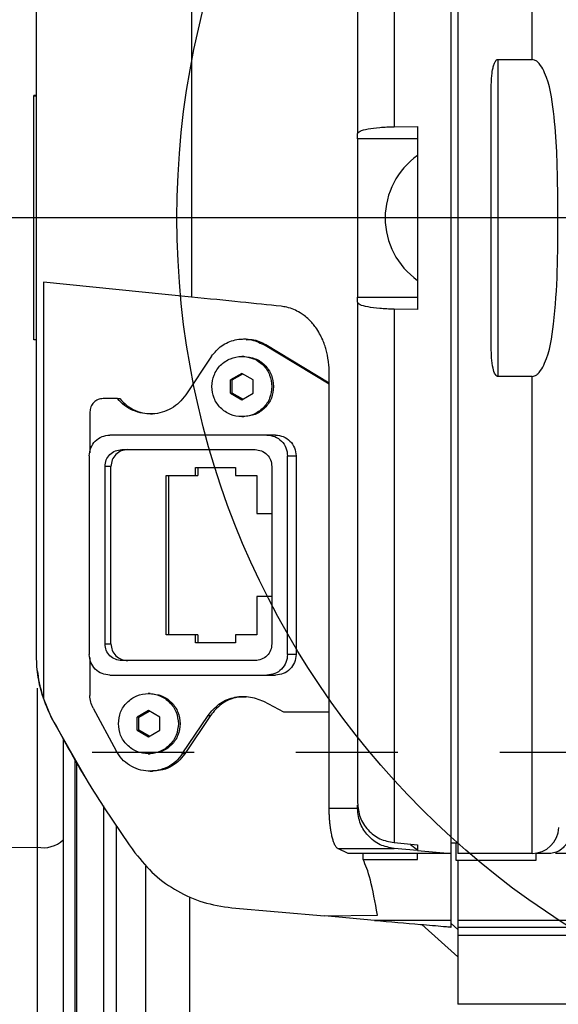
# Model space of a CAD drawing. Extents: x 0 to 841, y 0 to 594.
# Tile 32 of 142: x 85.7 to 92.41, y 371.89 to 384.16. Entities that reach past the tile are written whole.
import ezdxf

# ---------------------------------------------------------------- set-up
doc = ezdxf.new("R2010")
doc.units = 0
doc.linetypes.add('PHANTOM', pattern=[12.7, 6.35, -1.27, 1.27, -1.27, 1.27, -1.27])
doc.layers.get('0').update_dxf_attribs({"linetype": 'CONTINUOUS'})
doc.styles.add('SLDTEXTSTYLE0', font='TXT', dxfattribs={"width": 0.75})
doc.styles.add('SLDTEXTSTYLE2', font='TXT', dxfattribs={"width": 0.7})
doc.styles.add('SLDTEXTSTYLE3', font='TXT', dxfattribs={"width": 0.6875})
doc.dimstyles.new('SLDDIMSTYLE16', dxfattribs={"dimtxt": 3.5, "dimasz": 3.556, "dimexe": 0, "dimexo": 0.0625, "dimgap": 0.875, "dimtad": 1, "dimlfac": 2.5, "dimrnd": 1e-09, "dimzin": 12, "dimtxsty": 'SLDTEXTSTYLE0', "dimblk1": 'NONE', "dimblk2": 'NONE', "dimsah": 1, "dimcen": 0, "dimazin": 3, "dimtol": 1, "dimtp": 0.018, "dimtfac": 1, "dimtdec": 3, "dimtmove": 0, "dimatfit": 3, "dimtolj": 1})
doc.dimstyles.new('SLDDIMSTYLE17', dxfattribs={"dimtxt": 3.5, "dimasz": 3.556, "dimexe": 0, "dimexo": 0.0625, "dimgap": 0.875, "dimtad": 1, "dimlfac": 2.5, "dimrnd": 1e-09, "dimzin": 12, "dimtxsty": 'SLDTEXTSTYLE0', "dimblk1": 'NONE', "dimblk2": 'NONE', "dimsah": 1, "dimcen": 0, "dimazin": 3, "dimtol": 1, "dimtp": 0.012, "dimtfac": 1, "dimtdec": 3, "dimtmove": 0, "dimatfit": 3, "dimtolj": 1})
doc.dimstyles.new('SLDDIMSTYLE18', dxfattribs={"dimtxt": 3.5, "dimasz": 3.556, "dimexe": 0, "dimexo": 0.0625, "dimgap": 0.875, "dimtad": 1, "dimlfac": 2.5, "dimrnd": 1e-09, "dimzin": 12, "dimtxsty": 'SLDTEXTSTYLE0', "dimblk1": 'NONE', "dimblk2": 'NONE', "dimsah": 1, "dimcen": 0, "dimazin": 3, "dimtol": 1, "dimtp": 0.01, "dimtfac": 1, "dimtmove": 0, "dimatfit": 3, "dimtolj": 1})
doc.dimstyles.new('SLDDIMSTYLE2', dxfattribs={"dimtxt": 3.5, "dimasz": 3.556, "dimexe": 0, "dimexo": 0.0625, "dimgap": 0.875, "dimtad": 1, "dimlfac": 6, "dimrnd": 1e-09, "dimzin": 12, "dimtxsty": 'SLDTEXTSTYLE0', "dimsah": 1, "dimcen": 0.09, "dimazin": 3, "dimtfac": 1, "dimtofl": 0, "dimtmove": 0, "dimatfit": 3, "dimtolj": 1, "dimtzin": 12})

# ---------------------------------------------------------------- blocks, each defined once
blk = doc.blocks.new('_D_29')
at = {"color": 7, "linetype": 'CONTINUOUS'}
for p, q in [((80.243, 384.714), (80.243, 402.773)), ((115.909, 384.714), (115.909, 402.773)), ((115.909, 401.773), (80.243, 401.773))]:
    blk.add_line(p, q, dxfattribs=at)
for points in [[(80.243, 401.773), (83.799, 401.392), (83.799, 402.154)], [(115.909, 401.773), (112.353, 402.154), (112.353, 401.392)]]:
    blk.add_solid(points, dxfattribs=at)
at = {"color": 7, "linetype": 'CONTINUOUS', "char_height": 3.5, "attachment_point": 1, "style": 'SLDTEXTSTYLE0'}
for s, insert in [('(IP-model: 216)', (86.46, 406.285, -45.275)), ('214', (77.389, 406.285, -45.275))]:
    blk.add_mtext(s, dxfattribs=dict(at, insert=insert))
blk = doc.blocks.new('SW_CENTERMARKSYMBOL_7')
at = {"color": 0, "linetype": 'CONTINUOUS'}
blk.add_line((-0.833, 0), (-19.122, 0), dxfattribs=at)
blk = doc.blocks.new('_D_70')
at = {"color": 7, "linetype": 'CONTINUOUS'}
for centre, start, end in [((568.276, 493.681), 153.4349, 206.5651), ((564.64, 493.681), 333.4349, 26.5651)]:
    blk.add_arc(centre, 10.12, start, end, dxfattribs=at)
at = {"color": 7, "linetype": 'CONTINUOUS', "char_height": 3.5, "attachment_point": 1}
for s, insert, style in [('0.018', (562.054, 498.192, -108.66), 'SLDTEXTSTYLE0'), ('+', (559.225, 498.192, -108.66), 'SLDTEXTSTYLE0'), ('depth 3', (576.072, 493.72, -108.66), 'SLDTEXTSTYLE0'), ('%%c', (539.345, 493.667, -108.66), 'SLDTEXTSTYLE0'), ('12 H7', (544.623, 493.72, -108.66), 'SLDTEXTSTYLE2'), ('0', (562.054, 493.667, -108.66), 'SLDTEXTSTYLE0')]:
    blk.add_mtext(s, dxfattribs=dict(at, insert=insert, style=style))
blk = doc.blocks.new('_NONE')
blk = doc.blocks.new('_D_71')
at = {"color": 7, "linetype": 'CONTINUOUS'}
for centre, start, end in [((561.062, 536.749), 153.4349, 206.5651), ((557.426, 536.749), 333.4349, 26.5651)]:
    blk.add_arc(centre, 10.12, start, end, dxfattribs=at)
at = {"color": 7, "linetype": 'CONTINUOUS', "char_height": 3.5, "attachment_point": 1}
for s, insert, style in [('0.012', (554.839, 541.26, -108.66), 'SLDTEXTSTYLE0'), ('+', (552.01, 541.26, -108.66), 'SLDTEXTSTYLE0'), ('depth 4', (568.858, 536.788, -108.66), 'SLDTEXTSTYLE0'), ('%%c', (534.716, 536.735, -108.66), 'SLDTEXTSTYLE0'), ('4 H7', (539.995, 536.788, -108.66), 'SLDTEXTSTYLE3'), ('0', (554.839, 536.735, -108.66), 'SLDTEXTSTYLE0')]:
    blk.add_mtext(s, dxfattribs=dict(at, insert=insert, style=style))
blk = doc.blocks.new('_D_72')
at = {"color": 7, "linetype": 'CONTINUOUS'}
for centre, start, end in [((561.427, 563.816), 153.4349, 206.5651), ((555.205, 563.816), 333.4349, 26.5651)]:
    blk.add_arc(centre, 10.12, start, end, dxfattribs=at)
at = {"color": 7, "linetype": 'CONTINUOUS', "char_height": 3.5, "attachment_point": 1}
for s, insert, style in [('0.01', (555.205, 568.328, -108.66), 'SLDTEXTSTYLE0'), ('+', (552.375, 568.328, -108.66), 'SLDTEXTSTYLE0'), ('depth 5', (566.637, 563.855, -108.66), 'SLDTEXTSTYLE0'), ('2x', (530.254, 563.855, -108.66), 'SLDTEXTSTYLE0'), ('%%c', (535.081, 563.802, -108.66), 'SLDTEXTSTYLE0'), ('3 H7', (540.36, 563.855, -108.66), 'SLDTEXTSTYLE3'), ('0', (555.205, 563.802, -108.66), 'SLDTEXTSTYLE0')]:
    blk.add_mtext(s, dxfattribs=dict(at, insert=insert, style=style))

msp = doc.modelspace()

# ---------------------------------------------------------------- linework, layer by layer
at = {"color": 7, "linetype": 'CONTINUOUS'}
for p, q in [((92.0848, 383.6631), (92.0848, 389.606)), ((90.3659, 389.4713), (90.3659, 382.8261)), ((87.8391, 387.8094), (87.8391, 380.7035)), ((85.9095, 376.2324), (85.9095, 387.1462)), ((91.6595, 383.6631), (92.0848, 383.6631)), ((91.6595, 383.6631), (91.6595, 379.7155)), ((85.9095, 383.2157), (85.8761, 383.2157)), ((85.8761, 383.2056), (85.8761, 383.2157)), ((85.8761, 380.1726), (85.8761, 383.2056)), ((85.9095, 383.2056), (85.8761, 383.2056)), ((90.3659, 382.8261), (90.6595, 382.8306)), ((89.9095, 382.6741), (89.9095, 382.7396)), ((90.6595, 382.6741), (89.9095, 382.6741)), ((85.9943, 380.8875), (85.9943, 375.7074)), ((87.8391, 380.7035), (85.9943, 380.8875)), ((89.9095, 380.639), (89.9095, 380.7045)), ((89.9095, 380.7045), (90.6595, 380.7045)), ((90.3659, 380.5525), (90.3659, 373.9073)), ((90.6595, 380.548), (90.3659, 380.5525)), ((85.9095, 380.1726), (85.8761, 380.1726)), ((88.5212, 380.181), (88.4897, 380.181)), ((89.5569, 379.6194), (88.7391, 380.1118)), ((88.7391, 380.1118), (88.7688, 380.1118)), ((88.7688, 380.1118), (89.5569, 379.6373)), ((88.0889, 379.9659), (87.7683, 379.4849)), ((88.4913, 379.9643), (88.4675, 379.9643)), ((88.4685, 379.7529), (88.3271, 379.6711)), ((88.3271, 379.5075), (88.3271, 379.6711)), ((88.3488, 379.6711), (88.3271, 379.6711)), ((88.3488, 379.6711), (88.4794, 379.7466)), ((88.3488, 379.5075), (88.3488, 379.6711)), ((88.61, 379.6711), (88.4685, 379.7529)), ((88.61, 379.5075), (88.61, 379.6711)), ((89.5569, 374.3329), (89.5569, 379.759)), ((92.0848, 379.7155), (91.6595, 379.7155)), ((92.0848, 373.7726), (92.0848, 379.7155)), ((86.9164, 379.4393), (86.7403, 379.4393)), ((86.9164, 379.4393), (86.946, 379.4393)), ((88.3271, 379.5075), (88.4685, 379.4257)), ((88.3271, 379.5075), (88.3488, 379.5075)), ((88.4794, 379.432), (88.3488, 379.5075)), ((88.4685, 379.4257), (88.61, 379.5075)), ((86.5739, 379.2726), (86.5739, 378.7638)), ((88.4675, 379.2143), (88.4913, 379.2143)), ((88.7802, 378.9851), (86.8245, 378.9851)), ((88.8857, 378.9851), (88.7802, 378.9851)), ((86.9718, 378.8035), (88.6329, 378.8035)), ((86.5665, 378.7268), (86.5665, 376.2518)), ((89.0381, 376.2518), (89.0381, 378.7268)), ((89.0381, 378.7268), (89.1437, 378.7268)), ((89.1437, 378.7268), (89.1437, 376.2518)), ((86.7629, 376.3843), (86.7629, 378.5943)), ((86.8371, 378.5943), (86.7629, 378.5943)), ((86.8371, 376.3843), (86.8371, 378.5943)), ((87.8898, 378.581), (88.3891, 378.581)), ((87.8898, 378.481), (87.8898, 378.581)), ((87.9212, 378.581), (87.9212, 378.481)), ((88.3891, 378.581), (88.3891, 378.481)), ((88.8417, 378.5943), (88.8417, 376.3843)), ((87.5236, 378.481), (87.8898, 378.481)), ((87.5236, 376.4976), (87.5236, 378.481)), ((87.555, 378.481), (87.555, 376.4976)), ((87.8898, 378.481), (87.9212, 378.481)), ((88.3891, 378.481), (88.6554, 378.481)), ((88.6554, 378.481), (88.6554, 378.006)), ((88.6554, 378.006), (88.8417, 378.006)), ((88.6554, 376.9726), (88.6554, 376.4976)), ((88.8417, 376.9726), (88.6554, 376.9726)), ((87.8898, 376.4976), (87.5236, 376.4976)), ((87.8898, 376.3976), (87.8898, 376.4976)), ((87.9212, 376.4976), (87.8898, 376.4976)), ((87.9212, 376.4976), (87.9212, 376.3976)), ((88.3891, 376.4976), (88.3891, 376.3976)), ((88.6554, 376.4976), (88.3891, 376.4976)), ((86.7629, 376.3843), (86.8371, 376.3843)), ((88.3891, 376.3976), (87.8898, 376.3976)), ((85.9103, 376.1799), (85.9096, 376.2145)), ((86.5739, 376.2148), (86.5739, 375.741)), ((89.1437, 376.2518), (89.0381, 376.2518)), ((88.6329, 376.1751), (86.9718, 376.1751)), ((86.8245, 375.9935), (88.7802, 375.9935)), ((88.7802, 375.9935), (88.8857, 375.9935)), ((85.9712, 375.802), (85.9447, 375.874)), ((87.3262, 375.7643), (87.3024, 375.7643)), ((86.0973, 375.4638), (85.9943, 375.7074)), ((88.7373, 375.6686), (88.9872, 375.5376)), ((86.6139, 375.5825), (86.9007, 375.0511)), ((87.3035, 375.5529), (87.162, 375.4711)), ((87.162, 375.3075), (87.162, 375.4711)), ((87.1837, 375.4711), (87.162, 375.4711)), ((87.1837, 375.4711), (87.3143, 375.5466)), ((87.1837, 375.3075), (87.1837, 375.4711)), ((87.4449, 375.4711), (87.3035, 375.5529)), ((87.4449, 375.3075), (87.4449, 375.4711)), ((87.7264, 375.012), (88.0479, 375.4927)), ((88.0775, 375.4927), (87.756, 375.012)), ((88.0479, 375.4927), (88.0775, 375.4927)), ((88.9872, 375.5376), (89.5569, 375.5376)), ((86.5146, 374.7262), (86.0956, 375.4638)), ((87.162, 375.3075), (87.3035, 375.2257)), ((87.162, 375.3075), (87.1837, 375.3075)), ((87.3143, 375.232), (87.1837, 375.3075)), ((87.3035, 375.2257), (87.4449, 375.3075)), ((86.2428, 375.2046), (86.2428, 373.9403)), ((87.3024, 375.0143), (87.3262, 375.0143)), ((87.756, 375.012), (87.7264, 375.012)), ((86.3878, 374.9471), (86.3878, 369.4118)), ((87.3242, 374.7976), (87.3562, 374.7976)), ((89.9095, 374.3329), (89.9095, 374.375)), ((89.9095, 374.3329), (89.5569, 374.3329)), ((86.2428, 373.9403), (86.2428, 361.221)), ((90.3659, 373.9073), (90.6595, 373.8817)), ((90.5683, 373.8853), (90.659, 373.8164)), ((90.6595, 373.8817), (90.6595, 373.8091)), ((91.1595, 373.9021), (91.0761, 373.9021)), ((91.1365, 373.9021), (91.1365, 373.6893)), ((82.3261, 373.826), (85.9182, 373.8512)), ((85.9182, 373.8512), (85.9182, 361.1319)), ((89.6628, 373.8348), (90.3659, 373.8348)), ((89.7922, 373.7726), (89.6628, 373.8348)), ((89.9804, 373.6973), (89.9801, 373.7726)), ((90.6595, 373.8091), (90.3659, 373.8348)), ((90.6595, 373.8091), (91.0761, 373.7726)), ((90.6595, 373.6973), (90.6595, 373.7726)), ((92.0848, 373.7726), (91.1595, 373.7726)), ((92.1365, 373.6893), (92.1365, 373.7767)), ((89.9804, 373.6973), (90.6595, 373.6973)), ((88.3418, 373.0952), (89.4982, 372.994)), ((89.4982, 372.994), (90.1595, 373.005)), ((90.1236, 372.9393), (89.4982, 372.994)), ((91.0761, 372.9393), (90.1236, 372.9393)), ((91.0761, 372.856), (91.0761, 372.9393)), ((91.1595, 372.8247), (91.0761, 372.8981)), ((104.9928, 372.9393), (91.1595, 372.9393)), ((91.1595, 372.9393), (91.1595, 372.856)), ((90.7115, 372.8879), (91.1595, 372.4861)), ((91.1595, 372.856), (104.9928, 372.856)), ((91.1595, 372.856), (91.1595, 372.7554)), ((91.1595, 372.7554), (104.9928, 372.7554)), ((91.1595, 372.7554), (91.1595, 371.8932)), ((95.4001, 371.8932), (91.1595, 371.8932))]:
    msp.add_line(p, q, dxfattribs=at)
at = {"color": 8, "linetype": 'CONTINUOUS'}
for p, q in [((85.9182, 375.8333), (85.9182, 373.8512)), ((86.9037, 374.1238), (86.9037, 366.9128)), ((87.2717, 366.9), (87.2717, 373.615)), ((87.8162, 373.2298), (87.8162, 366.8809))]:
    msp.add_line(p, q, dxfattribs=at)
at = {"color": 7, "linetype": 'PHANTOM'}
msp.add_line((78.9829, 375.0356), (116.9844, 375.0356), dxfattribs=at)
at = {"color": 7, "linetype": 'CONTINUOUS'}
msp.add_circle((98.0761, 381.6893), 10.4167, dxfattribs=at)
for centre, radius, start, end in [((91.2041, 381.6893), 0.95, 124.99382, 234.97516), ((87.5761, 376.2324), 1.6667, 186.22225, 207.46112), ((92.0848, 374.106), 0.3333, 270, 358.5), ((85.9916, 374.2195), 0.3756, 258.7262, 311.97446)]:
    msp.add_arc(centre, radius, start, end, dxfattribs=at)
for points, knots in [([(91.0761, 373.7726), (91.0761, 373.7857), (91.0761, 373.8118), (91.0761, 374.0222), (91.0761, 374.3539), (91.0761, 374.8138), (91.0761, 375.3906), (91.0761, 376.0754), (91.0761, 376.8562), (91.0761, 377.7196), (91.0761, 378.6511), (91.0761, 379.6345), (91.0761, 380.653), (91.0761, 381.6893), (91.0761, 382.7256), (91.0761, 383.7441), (91.0761, 384.7275), (91.0761, 385.659), (91.0761, 386.5224), (91.0761, 387.3032), (91.0761, 387.988), (91.0761, 388.5648), (91.0761, 389.0247), (91.0761, 389.3565), (91.0761, 389.5667), (91.0761, 389.5929), (91.0761, 389.606)], [0, 0, 0, 0, 0.0416668, 0.0833333, 0.1249999, 0.1666668, 0.2083336, 0.2499999, 0.2916667, 0.3333335, 0.3750003, 0.416667, 0.4583333, 0.4999998, 0.541667, 0.5833334, 0.6250001, 0.6666669, 0.7083336, 0.7499999, 0.7916666, 0.8333334, 0.875, 0.9166669, 0.9583332, 1, 1, 1, 1]), ([(91.1595, 389.606), (91.1595, 389.5929), (91.1595, 389.5667), (91.1595, 389.3565), (91.1595, 389.0247), (91.1595, 388.5648), (91.1595, 387.988), (91.1595, 387.3032), (91.1595, 386.5224), (91.1595, 385.659), (91.1595, 384.7275), (91.1595, 383.7441), (91.1595, 382.7256), (91.1595, 381.6893), (91.1595, 380.653), (91.1595, 379.6345), (91.1595, 378.6511), (91.1595, 377.7196), (91.1595, 376.8562), (91.1595, 376.0754), (91.1595, 375.3906), (91.1595, 374.8138), (91.1595, 374.3539), (91.1595, 374.0222), (91.1595, 373.8118), (91.1595, 373.7857), (91.1595, 373.7726)], [0, 0, 0, 0, 0.0416668, 0.0833331, 0.125, 0.1666666, 0.2083334, 0.2500001, 0.2916664, 0.3333331, 0.3749999, 0.4166666, 0.458333, 0.5000002, 0.5416667, 0.583333, 0.6249997, 0.6666665, 0.7083333, 0.7500001, 0.7916664, 0.8333332, 0.8750001, 0.9166667, 0.9583332, 1, 1, 1, 1]), ([(89.9095, 388.9745), (89.9095, 388.9322), (89.9095, 388.8469), (89.9095, 388.6194), (89.9095, 388.2624), (89.9095, 387.7136), (89.9095, 387.0132), (89.9095, 386.3053), (89.9095, 385.6451), (89.9095, 384.8324), (89.9095, 383.866), (89.9095, 383.1101), (89.9095, 382.7396)], [0, 0, 0, 0, 0.0795395, 0.1607129, 0.2434261, 0.3708263, 0.4999877, 0.5861251, 0.6717428, 0.7567129, 0.8807318, 1, 1, 1, 1]), ([(91.5761, 383.3052), (91.5773, 383.3579), (91.5791, 383.4437), (91.5942, 383.5444), (91.609, 383.5981), (91.6198, 383.6244), (91.6292, 383.6419), (91.6394, 383.655), (91.6511, 383.6621), (91.6568, 383.6628), (91.6595, 383.6631)], [0, 0, 0, 0, 0.413587, 0.6731876, 0.8000666, 0.8520428, 0.8967917, 0.9563542, 0.9792849, 1, 1, 1, 1]), ([(92.4075, 381.6893), (92.4065, 381.9638), (92.4048, 382.4064), (92.3612, 383.0106), (92.3031, 383.381), (92.2032, 383.5802), (92.1584, 383.6333), (92.1199, 383.6586), (92.0955, 383.6617), (92.0848, 383.6631)], [0, 0, 0, 0, 0.3988248, 0.642964, 0.8840353, 0.9350889, 0.9644403, 0.9844688, 1, 1, 1, 1]), ([(91.5761, 380.0734), (91.5761, 380.3406), (91.5761, 380.8749), (91.5761, 381.6893), (91.5761, 382.5037), (91.5761, 383.038), (91.5761, 383.3052)], [0, 0, 0, 0, 0.2499966, 0.499997, 0.7499973, 1, 1, 1, 1]), ([(89.9095, 382.7396), (89.9162, 382.7503), (89.9295, 382.7719), (90.0333, 382.7995), (90.1828, 382.8198), (90.3049, 382.824), (90.3659, 382.8261)], [0, 0, 0, 0, 0.2500463, 0.5003486, 0.7503182, 1, 1, 1, 1]), ([(89.9095, 382.6741), (89.9095, 382.6422), (89.9095, 382.5785), (89.9095, 382.3438), (89.9095, 382.0387), (89.9095, 381.8058), (89.9095, 381.6893)], [0, 0, 0, 0, 0.2499979, 0.4999971, 0.7499937, 1, 1, 1, 1]), ([(89.9095, 381.6893), (89.9095, 381.5728), (89.9095, 381.3399), (89.9095, 381.0348), (89.9095, 380.8001), (89.9095, 380.7364), (89.9095, 380.7045)], [0, 0, 0, 0, 0.2499945, 0.4999934, 0.7499949, 1, 1, 1, 1]), ([(92.0848, 379.7155), (92.0961, 379.717), (92.1203, 379.7201), (92.1583, 379.7455), (92.2028, 379.7977), (92.303, 379.9971), (92.4042, 380.6418), (92.4061, 381.2483), (92.4075, 381.6893)], [0, 0, 0, 0, 0.0164149, 0.0352004, 0.0645984, 0.1156947, 0.357119, 1, 1, 1, 1]), ([(88.9565, 380.5892), (88.7964, 380.606), (88.4763, 380.6396), (88.0515, 380.6822), (87.8391, 380.7035)], [0, 0, 0, 0, 0.499965, 1, 1, 1, 1]), ([(90.3659, 380.5525), (90.3048, 380.5546), (90.1827, 380.5587), (90.0332, 380.5791), (89.9296, 380.6068), (89.9162, 380.6282), (89.9095, 380.639)], [0, 0, 0, 0, 0.2499558, 0.4999769, 0.749756, 1, 1, 1, 1]), ([(89.9095, 380.639), (89.9095, 380.3915), (89.9095, 379.8913), (89.9095, 379.1561), (89.9095, 378.3088), (89.9095, 377.3854), (89.9095, 376.5569), (89.9095, 375.9239), (89.9095, 375.4534), (89.9095, 375.0024), (89.9095, 374.6136), (89.9095, 374.473), (89.9095, 374.4041)], [0, 0, 0, 0, 0.07954, 0.1607125, 0.2434247, 0.3708264, 0.4999872, 0.5861243, 0.6717433, 0.7567134, 0.8807319, 1, 1, 1, 1]), ([(89.5569, 379.759), (89.5568, 379.771), (89.5566, 379.7956), (89.554, 379.8465), (89.5437, 379.9464), (89.5239, 380.0328), (89.4992, 380.1123), (89.4722, 380.1811), (89.4359, 380.2544), (89.3936, 380.3207), (89.3486, 380.378), (89.3012, 380.428), (89.2491, 380.4723), (89.1872, 380.5144), (89.1149, 380.551), (89.0356, 380.5777), (88.9803, 380.5857), (88.9565, 380.5892)], [0, 0, 0, 0, 0.01072, 0.0219879, 0.0476597, 0.1183617, 0.1602954, 0.208725, 0.2819047, 0.3692211, 0.4367107, 0.5124793, 0.6013416, 0.6802805, 0.7889397, 0.9088706, 1, 1, 1, 1]), ([(88.0889, 379.9659), (88.1287, 380.0132), (88.2081, 380.1078), (88.3825, 380.1796), (88.5709, 380.1893), (88.6831, 380.1376), (88.7391, 380.1118)], [0, 0, 0, 0, 0.2499861, 0.4999945, 0.7499943, 1, 1, 1, 1]), ([(88.5203, 380.1724), (88.5462, 380.1746), (88.6335, 380.182), (88.7129, 380.1408), (88.7688, 380.1118)], [0, 0, 0, 0, 0.2961639, 1, 1, 1, 1]), ([(91.6595, 379.7155), (91.6567, 379.7158), (91.651, 379.7165), (91.6429, 379.7215), (91.6352, 379.729), (91.6145, 379.7584), (91.5817, 379.8739), (91.5785, 379.9877), (91.5761, 380.0734)], [0, 0, 0, 0, 0.0209053, 0.0440991, 0.0716091, 0.1046721, 0.3254866, 1, 1, 1, 1]), ([(88.094, 379.5893), (88.0997, 379.6384), (88.1109, 379.7365), (88.1975, 379.8614), (88.3213, 379.9448), (88.4685, 379.974), (88.6158, 379.9448), (88.7395, 379.8614), (88.8261, 379.7365), (88.8374, 379.6384), (88.843, 379.5893)], [0, 0, 0, 0, 0.1250016, 0.2499972, 0.3750025, 0.4999999, 0.6249977, 0.7500026, 0.8749985, 1, 1, 1, 1]), ([(88.4902, 379.9643), (88.5393, 379.9587), (88.6375, 379.9474), (88.7612, 379.8607), (88.8478, 379.7367), (88.8591, 379.6384), (88.8647, 379.5893)], [0, 0, 0, 0, 0.2499946, 0.5000052, 0.7499973, 1, 1, 1, 1]), ([(88.843, 379.5893), (88.8374, 379.5402), (88.8261, 379.4421), (88.7395, 379.3172), (88.6158, 379.2338), (88.4685, 379.2046), (88.3213, 379.2338), (88.1975, 379.3172), (88.1109, 379.4421), (88.0997, 379.5402), (88.094, 379.5893)], [0, 0, 0, 0, 0.1250015, 0.24999736, 0.37500225, 0.50000014, 0.6249975, 0.75000283, 0.8749984, 1, 1, 1, 1]), ([(88.8647, 379.5893), (88.8591, 379.5402), (88.8478, 379.4419), (88.7612, 379.3179), (88.6375, 379.2312), (88.5393, 379.2199), (88.4902, 379.2143)], [0, 0, 0, 0, 0.2500027, 0.4999948, 0.7500054, 1, 1, 1, 1]), ([(86.7403, 379.4393), (86.7185, 379.4368), (86.6749, 379.4318), (86.6199, 379.3932), (86.5814, 379.3382), (86.5764, 379.2945), (86.5739, 379.2726)], [0, 0, 0, 0, 0.2500002, 0.5000323, 0.7500076, 1, 1, 1, 1]), ([(87.7683, 379.4849), (87.7431, 379.4521), (87.6928, 379.3865), (87.5911, 379.3136), (87.4768, 379.2646), (87.354, 379.2436), (87.2297, 379.2513), (87.1109, 379.2879), (87.002, 379.3495), (86.9449, 379.4094), (86.9164, 379.4393)], [0, 0, 0, 0, 0.125007, 0.2500045, 0.3750037, 0.5000026, 0.6250012, 0.750001, 0.8750006, 1, 1, 1, 1]), ([(86.946, 379.4393), (86.9746, 379.4093), (87.0317, 379.3494), (87.1405, 379.2884), (87.2502, 379.2522), (87.3233, 379.2508), (87.3552, 379.2502)], [0, 0, 0, 0, 0.2652185, 0.5304393, 0.7956592, 1, 1, 1, 1]), ([(86.5665, 378.7268), (86.5704, 378.7607), (86.5782, 378.8284), (86.6378, 378.9137), (86.7231, 378.9735), (86.7907, 378.9812), (86.8245, 378.9851)], [0, 0, 0, 0, 0.2500139, 0.500006, 0.7499925, 1, 1, 1, 1]), ([(88.7802, 378.9851), (88.814, 378.9812), (88.8816, 378.9735), (88.9668, 378.9137), (89.0265, 378.8284), (89.0343, 378.7607), (89.0381, 378.7268)], [0, 0, 0, 0, 0.250005, 0.4999934, 0.749986, 1, 1, 1, 1]), ([(88.8857, 378.9851), (88.9195, 378.9812), (88.9871, 378.9735), (89.0724, 378.9137), (89.132, 378.8284), (89.1398, 378.7607), (89.1437, 378.7268)], [0, 0, 0, 0, 0.2500049, 0.4999941, 0.7499863, 1, 1, 1, 1]), ([(86.7629, 378.5943), (86.7661, 378.6217), (86.7723, 378.6765), (86.8206, 378.7457), (86.8897, 378.794), (86.9444, 378.8003), (86.9718, 378.8035)], [0, 0, 0, 0, 0.250018, 0.5000007, 0.7500001, 1, 1, 1, 1]), ([(87.0459, 378.8035), (87.0186, 378.8003), (86.9638, 378.794), (86.8948, 378.7457), (86.8465, 378.6765), (86.8402, 378.6217), (86.8371, 378.5943)], [0, 0, 0, 0, 0.2500001, 0.4999997, 0.7499826, 1, 1, 1, 1]), ([(88.6329, 378.8035), (88.6602, 378.8003), (88.715, 378.794), (88.784, 378.7457), (88.8323, 378.6765), (88.8386, 378.6217), (88.8417, 378.5943)], [0, 0, 0, 0, 0.2499985, 0.4999994, 0.7499822, 1, 1, 1, 1]), ([(86.9718, 376.1751), (86.9444, 376.1783), (86.8897, 376.1846), (86.8206, 376.2329), (86.7723, 376.302), (86.7661, 376.3569), (86.7629, 376.3843)], [0, 0, 0, 0, 0.2500088, 0.5000052, 0.749985, 1, 1, 1, 1]), ([(86.8371, 376.3843), (86.8402, 376.3569), (86.8465, 376.302), (86.8948, 376.2329), (86.9638, 376.1846), (87.0186, 376.1783), (87.0459, 376.1751)], [0, 0, 0, 0, 0.2500144, 0.4999944, 0.749991, 1, 1, 1, 1]), ([(88.8417, 376.3843), (88.8386, 376.3569), (88.8323, 376.302), (88.784, 376.2329), (88.715, 376.1846), (88.6602, 376.1783), (88.6329, 376.1751)], [0, 0, 0, 0, 0.2500148, 0.4999947, 0.7499926, 1, 1, 1, 1]), ([(85.9943, 375.7074), (85.9705, 375.7897), (85.9362, 375.9082), (85.9128, 376.0967), (85.9106, 376.1879), (85.9095, 376.2324)], [0, 0, 0, 0, 0.5380265, 0.7745759, 1, 1, 1, 1]), ([(86.8245, 375.9935), (86.7907, 375.9973), (86.7231, 376.0051), (86.6378, 376.0649), (86.5782, 376.1502), (86.5704, 376.2179), (86.5665, 376.2518)], [0, 0, 0, 0, 0.2499935, 0.5000029, 0.7499905, 1, 1, 1, 1]), ([(89.0381, 376.2518), (89.0343, 376.2179), (89.0265, 376.1502), (88.9668, 376.0649), (88.8816, 376.0051), (88.814, 375.9973), (88.7802, 375.9935)], [0, 0, 0, 0, 0.2500096, 0.4999977, 0.7500091, 1, 1, 1, 1]), ([(89.1437, 376.2518), (89.1398, 376.2179), (89.132, 376.1502), (89.0724, 376.0649), (88.9871, 376.0051), (88.9195, 375.9973), (88.8857, 375.9935)], [0, 0, 0, 0, 0.2500093, 0.499997, 0.7500092, 1, 1, 1, 1]), ([(86.6139, 375.5825), (86.6023, 375.6076), (86.5791, 375.658), (86.5756, 375.7133), (86.5739, 375.741)], [0, 0, 0, 0, 0.4999615, 1, 1, 1, 1]), ([(86.929, 375.3893), (86.9346, 375.4384), (86.9459, 375.5365), (87.0325, 375.6614), (87.1562, 375.7448), (87.3035, 375.774), (87.4507, 375.7448), (87.5745, 375.6614), (87.6611, 375.5365), (87.6723, 375.4384), (87.678, 375.3893)], [0, 0, 0, 0, 0.1250014, 0.2499972, 0.375003, 0.5000003, 0.6249977, 0.7500026, 0.8749987, 1, 1, 1, 1]), ([(87.3252, 375.7643), (87.3742, 375.7587), (87.4724, 375.7474), (87.5962, 375.6607), (87.6828, 375.5367), (87.694, 375.4384), (87.6997, 375.3893)], [0, 0, 0, 0, 0.2499965, 0.5000059, 0.7499973, 1, 1, 1, 1]), ([(88.0479, 375.4927), (88.0898, 375.5429), (88.1736, 375.6434), (88.3563, 375.7232), (88.5549, 375.7406), (88.6765, 375.6926), (88.7373, 375.6686)], [0, 0, 0, 0, 0.2500082, 0.4999999, 0.7500001, 1, 1, 1, 1]), ([(88.5206, 375.7216), (88.4762, 375.7214), (88.3669, 375.7207), (88.2032, 375.6416), (88.1194, 375.5424), (88.0775, 375.4927)], [0, 0, 0, 0, 0.2545484, 0.6272612, 1, 1, 1, 1]), ([(86.0973, 375.4638), (86.255, 375.1735), (86.5705, 374.5927), (86.9478, 374.0502), (87.1365, 373.7789)], [0, 0, 0, 0, 0.4999759, 1, 1, 1, 1]), ([(87.678, 375.3893), (87.6723, 375.3402), (87.6611, 375.2421), (87.5745, 375.1172), (87.4507, 375.0338), (87.3035, 375.0046), (87.1562, 375.0338), (87.0325, 375.1172), (86.9459, 375.2421), (86.9346, 375.3402), (86.929, 375.3893)], [0, 0, 0, 0, 0.1250013, 0.24999744, 0.37500232, 0.49999968, 0.62499703, 0.75000279, 0.8749986, 1, 1, 1, 1]), ([(87.6997, 375.3893), (87.694, 375.3402), (87.6828, 375.2419), (87.5962, 375.1179), (87.4724, 375.0312), (87.3742, 375.0199), (87.3252, 375.0143)], [0, 0, 0, 0, 0.2500027, 0.4999941, 0.7500035, 1, 1, 1, 1]), ([(87.7264, 375.012), (87.7008, 374.9793), (87.6497, 374.914), (87.5446, 374.8448), (87.427, 374.8029), (87.3023, 374.7929), (87.1791, 374.8147), (87.0659, 374.8674), (86.9679, 374.9463), (86.9231, 375.0162), (86.9007, 375.0511)], [0, 0, 0, 0, 0.1250002, 0.2500037, 0.3750062, 0.5000046, 0.6250046, 0.749999, 0.8750079, 1, 1, 1, 1]), ([(87.756, 375.012), (87.7305, 374.9793), (87.6793, 374.9138), (87.5742, 374.8453), (87.4639, 374.8035), (87.3886, 374.8011), (87.3548, 374.8)], [0, 0, 0, 0, 0.2620102, 0.5240289, 0.7860436, 1, 1, 1, 1]), ([(86.4095, 369.453), (86.4095, 369.4649), (86.4095, 369.4888), (86.4095, 369.681), (86.4095, 369.9843), (86.4095, 370.4046), (86.4095, 370.9319), (86.4095, 371.5578), (86.4095, 372.2716), (86.4095, 373.0603), (86.4095, 373.9139), (86.4095, 374.5381), (86.4095, 374.8796), (86.4095, 374.9112)], [0, 0, 0, 0, 0.0989891, 0.197978, 0.296967, 0.3959566, 0.4949453, 0.5939353, 0.6929229, 0.7919124, 0.8909024, 0.9898906, 1, 1, 1, 1]), ([(86.7428, 374.3677), (86.7428, 374.2561), (86.7428, 373.8412), (86.7428, 373.1351), (86.7428, 372.2609), (86.7428, 371.4166), (86.7428, 370.6201), (86.7428, 369.882), (86.7428, 369.2165), (86.7428, 368.6352), (86.7428, 368.1418), (86.7428, 367.7012), (86.7428, 367.3519), (86.7428, 367.1212), (86.7428, 367.0932), (86.7428, 367.0794)], [0, 0, 0, 0, 0.0269215, 0.1000453, 0.1762111, 0.252384, 0.3299654, 0.4079623, 0.4859587, 0.5635409, 0.6397067, 0.715879, 0.8133073, 0.9080773, 1, 1, 1, 1]), ([(89.9095, 374.4041), (89.9162, 374.3424), (89.9296, 374.2189), (90.0333, 374.06), (90.1829, 373.9433), (90.3049, 373.9193), (90.3659, 373.9073)], [0, 0, 0, 0, 0.2502506, 0.5006316, 0.7505208, 1, 1, 1, 1]), ([(89.6628, 373.8348), (89.6549, 373.8406), (89.6402, 373.8515), (89.6207, 373.8912), (89.6049, 373.9364), (89.5911, 373.9888), (89.58, 374.0439), (89.5716, 374.1008), (89.5666, 374.1429), (89.5624, 374.1869), (89.5594, 374.233), (89.5577, 374.275), (89.557, 374.3086), (89.5569, 374.3249), (89.5569, 374.3329)], [0, 0, 0, 0, 0.2111627, 0.3936168, 0.5201395, 0.6364824, 0.7692768, 0.8250011, 0.8738815, 0.916171, 0.9504211, 0.9772986, 0.9889395, 1, 1, 1, 1]), ([(90.3659, 373.8348), (90.3067, 373.8463), (90.1844, 373.87), (90.0375, 373.9841), (89.9313, 374.1429), (89.9171, 374.2667), (89.9095, 374.3329)], [0, 0, 0, 0, 0.2421466, 0.4997726, 0.7323482, 1, 1, 1, 1]), ([(92.591, 374.0972), (92.5885, 374.0814), (92.5839, 374.0509), (92.5697, 374.0013), (92.5509, 373.954), (92.5251, 373.9061), (92.4913, 373.8603), (92.4174, 373.7886), (92.3626, 373.7796), (92.32, 373.7726)], [0, 0, 0, 0, 0.0794191, 0.1521761, 0.2238801, 0.2993055, 0.4075906, 0.5403453, 1, 1, 1, 1]), ([(87.1365, 373.7789), (87.2142, 373.6846), (87.3661, 373.5002), (87.6596, 373.2965), (87.985, 373.1491), (88.2211, 373.1134), (88.3418, 373.0952)], [0, 0, 0, 0, 0.2557653, 0.4999811, 0.7442116, 1, 1, 1, 1]), ([(91.0761, 373.7726), (91.0608, 373.7726), (91.03, 373.7726), (90.7765, 373.7726), (90.3857, 373.7726), (89.99, 373.7726), (89.7922, 373.7726)], [0, 0, 0, 0, 0.2499994, 0.4999999, 0.7500003, 1, 1, 1, 1]), ([(91.0761, 372.9393), (91.0761, 373.1051), (91.0761, 373.4368), (91.0761, 373.7166), (91.0761, 373.754), (91.0761, 373.7726)], [0, 0, 0, 0, 0.3333347, 0.6666676, 1, 1, 1, 1]), ([(92.32, 373.7726), (92.2437, 373.7726), (92.1582, 373.7726), (92.1386, 373.7726), (92.1365, 373.7726)], [0, 0, 0, 0, 0.8921869, 1, 1, 1, 1]), ([(93.2431, 373.7726), (93.0708, 373.7726), (92.7237, 373.7726), (92.494, 373.7726), (92.3784, 373.7726)], [0, 0, 0, 0, 0.496581, 1, 1, 1, 1]), ([(90.1595, 373.005), (90.1301, 373.1651), (90.0714, 373.4855), (90.0107, 373.6267), (89.9804, 373.6973)], [0, 0, 0, 0, 0.4999988, 1, 1, 1, 1]), ([(91.1365, 373.6893), (91.144, 373.6893), (91.159, 373.6893), (91.2747, 373.6893), (91.4399, 373.6893), (91.6365, 373.6893), (91.833, 373.6893), (91.9983, 373.6893), (92.1139, 373.6893), (92.129, 373.6893), (92.1365, 373.6893)], [0, 0, 0, 0, 0.1249989, 0.2499998, 0.3750009, 0.4999999, 0.6249993, 0.7500004, 0.875001, 1, 1, 1, 1]), ([(91.1595, 373.6893), (91.1595, 373.6832), (91.1595, 373.6467), (91.1595, 373.4176), (91.1595, 373.0987), (91.1595, 372.9393)], [0, 0, 0, 0, 0.0913757, 0.5456856, 1, 1, 1, 1]), ([(90.1236, 372.9393), (90.3154, 372.9225), (90.6131, 372.8965), (90.9308, 372.8687), (91.0442, 372.8587), (91.0724, 372.8563), (91.0749, 372.8561), (91.0761, 372.856)], [0, 0, 0, 0, 0.53174992, 0.82532251, 0.92263632, 0.96277628, 1, 1, 1, 1])]:
    msp.add_open_spline(points, degree=3, knots=knots, dxfattribs=at)
msp.add_open_spline([(90.6595, 382.8306), (90.6595, 382.4501), (90.6595, 381.6893), (90.6595, 380.9284), (90.6595, 380.548)], degree=3, dxfattribs=at)

# ---------------------------------------------------------------- block references
msp.add_blockref('SW_CENTERMARKSYMBOL_7', (98.0761, 381.6893), dxfattribs=at)

# ---------------------------------------------------------------- dimensions: what is measured, and where the dimension line sits
for p1, text, dimstyle, picture, middle in [((0.8135, 0.8645), '2x<> depth 5', 'SLDDIMSTYLE18', '_D_72', (557.2953, 559.2902)), ((1.1114, 1.1265), '<> depth 4', 'SLDDIMSTYLE17', '_D_71', (560.6367, 532.2229)), ((3.3042, 3.4074), '<> depth 3', 'SLDDIMSTYLE16', '_D_70', (566.5582, 489.1551))]:
    dim = msp.add_diameter_dim_2p(p1=p1, p2=(0, 0), text=text, dimstyle=dimstyle, dxfattribs=at)
    dim.commit()
    dim.dimension.update_dxf_attribs({"geometry": picture, "text_midpoint": middle, "dimtype": 163})
dim = msp.add_linear_dim(base=(80.2428, 401.7731), p1=(115.9095, 383.7143), p2=(80.2428, 383.7143), angle=360, text='<> (IP-model: 216)', dimstyle='SLDDIMSTYLE2', dxfattribs=at)
dim.commit()
dim.dimension.update_dxf_attribs({"geometry": '_D_29', "text_midpoint": (98.7897, 401.7731), "dimtype": 160})

doc.saveas('drawing.dxf')
